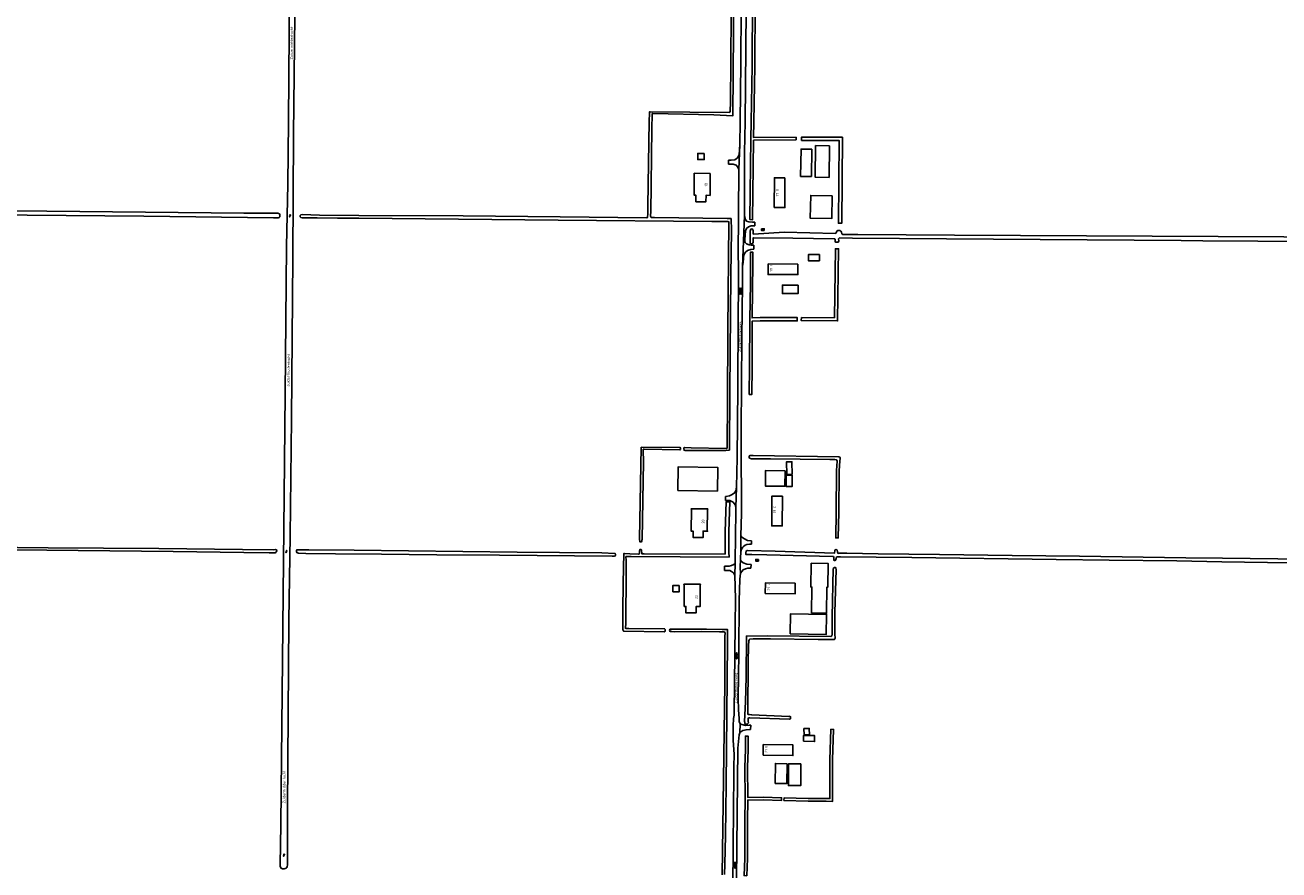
# Model space of a CAD drawing. Extents: x 168875 to 176000, y 513888 to 528000.
# Tile 41 of 106: x 172600 to 173781, y 522295 to 523091. Entities that reach past the tile are written whole.
import ezdxf

# ---------------------------------------------------------------- set-up
doc = ezdxf.new("R2010")
doc.units = 0
doc.header["$MEASUREMENT"] = 0
doc.layers.get('0').update_dxf_attribs({"linetype": 'CONTINUOUS'})
for name, color, linetype in [('BIJGEBOUW', 12, 'CONTINUOUS'), ('DAKRAND', 10, 'CONTINUOUS'), ('HOOFDGEBOUW', 1, 'CONTINUOUS'), ('HUISNUMMER', 7, 'CONTINUOUS'), ('INSTEEK_SLOOT', 72, 'CONTINUOUS'), ('KANT_VERHARDING', 252, 'CONTINUOUS'), ('OVERIGOPSTAL', 12, 'CONTINUOUS'), ('SEMANTIEK', 140, 'CONTINUOUS'), ('sluitlijn_verharding', 7, 'CONTINUOUS'), ('STRAATNAAM', 7, 'CONTINUOUS'), ('WATERLOOPNAAM', 7, 'CONTINUOUS')]:
    doc.layers.add(name, color=color, linetype=linetype)
doc.styles.add('ISOCP', font='ISOCP.shx', dxfattribs={"height": 1.8})

# ---------------------------------------------------------------- blocks, each defined once
blk = doc.blocks.new('S016')
at = {"color": 0, "linetype": 'Continuous'}
for points in [[(0, -0.4), (2.6, 1.1)], [(2.6, -1.2), (0, 0.4)], [(5.1, -1.2), (1.1, 1.1)], [(1.1, -1.2), (5.1, 1.1)], [(6.2, -0.4), (3.5, 1.1)], [(3.5, -1.2), (6.2, 0.4)]]:
    blk.add_lwpolyline(points, dxfattribs=at)
blk = doc.blocks.new('S014')
at = {"color": 0}
for p, q in [((0, -0.8), (4.2, 1.7)), ((0, 0.6), (1.8, 1.7)), ((5.1, -1.5), (0, 1.4)), ((2.6, -1.5), (0, 0)), ((1.1, -1.5), (6.1, 1.4)), ((6.1, -0.8), (1.9, 1.7)), ((3.5, -1.5), (6.1, 0)), ((6.1, 0.7), (4.4, 1.7))]:
    blk.add_line(p, q, dxfattribs=at)
blk = doc.blocks.new('S05')
at = {"color": 0}
for p, q in [((0.1, 0.3), (0.4, 0.6)), ((0.1, -0.2), (0.4, 0.1)), ((0.4, 0.6), (0.7, 0.7)), ((0.4, 0.1), (0.7, 0.2)), ((0.7, 0.7), (1, 0.6)), ((0.7, 0.2), (1, 0.1)), ((1, 0.6), (1.3, 0.4)), ((1, 0.1), (1.4, -0.1)), ((1.3, 0.4), (1.7, 0.1)), ((1.7, 0.1), (2, 0)), ((2, 0), (2.3, 0.2)), ((2.3, 0.2), (2.6, 0.4)), ((1.4, -0.1), (1.7, -0.4)), ((1.7, -0.4), (2, -0.5)), ((2, -0.5), (2.3, -0.3)), ((2.3, -0.3), (2.6, -0.1))]:
    blk.add_line(p, q, dxfattribs=at)

msp = doc.modelspace()

# ---------------------------------------------------------------- linework, layer by layer
at = {"layer": 'BIJGEBOUW'}
for points in [[(173340.9, 522537.197), (173355.1, 522537.003), (173355.3, 522561.402), (173356.249, 522561.389), (173356.561, 522583.887), (173340.613, 522584.108), (173340.3, 522561.611), (173341.2, 522561.598), (173340.9, 522537.197)], [(173210.134, 522557.04), (173216.184, 522557.022), (173216.202, 522563.072), (173210.152, 522563.09), (173210.134, 522557.04)]]:
    msp.add_lwpolyline(points, dxfattribs=at)
at = {"layer": 'DAKRAND'}
for points in [[(173357.8, 522977.5), (173344.7, 522977.6), (173344.3, 522947.9), (173357.4, 522947.7), (173357.8, 522977.5)], [(173341.2, 522974.2), (173331, 522974.4), (173330.6, 522948.6), (173340.8, 522948.5), (173341.2, 522974.2)], [(173360.3, 522930.3), (173340.1, 522930.6), (173339.7, 522909.2), (173360, 522908.8), (173360.3, 522930.3)], [(173348.3, 522874.9), (173348.3, 522869.1), (173338, 522869.1), (173338, 522874.9), (173348.3, 522874.9)], [(173328.3, 522846.1), (173328.3, 522838.1), (173313.5, 522838.2), (173313.5, 522846.2), (173328.3, 522846.1)], [(173316, 522671.3), (173315.8, 522656.7), (173297.5, 522656.8), (173297.7, 522671.5), (173316, 522671.3)], [(173322.6, 522667.7), (173317.5, 522667.6), (173317.3, 522679.6), (173322.4, 522679.7), (173322.6, 522667.7)], [(173322.7, 522667), (173317.1, 522667), (173317, 522656.5), (173322.7, 522656.5), (173322.7, 522667)], [(173333.2, 522416.4), (173333.4, 522421.9), (173343.8, 522421.7), (173343.7, 522416.1), (173333.2, 522416.4)], [(173338.9, 522422.5), (173333.9, 522422.3), (173333.7, 522428.3), (173338.8, 522428.4), (173338.9, 522422.5)], [(173318.1, 522395.2), (173306.9, 522395.4), (173306.7, 522376.6), (173317.8, 522376.4), (173318.1, 522395.2)], [(173330.9, 522395.1), (173319.3, 522395.1), (173319.2, 522374.6), (173330.8, 522374.6), (173330.9, 522395.1)]]:
    msp.add_lwpolyline(points, dxfattribs=at)
at = {"layer": 'HOOFDGEBOUW'}
for points in [[(173245.51, 522951.457), (173230.51, 522951.543), (173230.391, 522930.814), (173232.021, 522930.805), (173231.986, 522924.777), (173241.507, 522924.722), (173241.542, 522930.75), (173245.391, 522930.728), (173245.51, 522951.457)], [(173315.916, 522947.277), (173305.918, 522947.316), (173305.808, 522919.316), (173315.806, 522919.278), (173315.916, 522947.277)], [(173296.43, 522897.637), (173296.382, 522899.233), (173293.828, 522899.162), (173293.872, 522897.563), (173296.43, 522897.637)], [(173328.086, 522866.039), (173328.05, 522856.042), (173300.049, 522856.138), (173300.083, 522866.136), (173328.086, 522866.039)], [(173215.047, 522652.542), (173215.304, 522674.841), (173252.582, 522674.41), (173252.324, 522652.111), (173215.047, 522652.542)], [(173313.48, 522647.189), (173303.482, 522647.229), (173303.371, 522619.227), (173313.369, 522619.187), (173313.48, 522647.189)], [(173227.685, 522635.085), (173227.955, 522635.082), (173227.708, 522614.774), (173227.438, 522614.777), (173227.434, 522614.457), (173229.364, 522614.434), (173229.29, 522608.399), (173238.768, 522608.283), (173238.842, 522614.317), (173242.972, 522614.267), (173242.976, 522614.587), (173242.696, 522614.59), (173242.944, 522634.898), (173243.214, 522634.895), (173243.218, 522635.215), (173227.689, 522635.405), (173227.685, 522635.085)], [(173290.889, 522587.672), (173290.874, 522586.078), (173288.307, 522586.105), (173288.318, 522587.693), (173290.889, 522587.672)], [(173236.055, 522563.933), (173236.325, 522563.932), (173236.326, 522564.252), (173220.786, 522564.298), (173220.785, 522563.978), (173221.055, 522563.977)], [(173221.055, 522563.977), (173220.994, 522543.343), (173222.654, 522543.338), (173222.636, 522537.289), (173232.126, 522537.261), (173232.144, 522543.311), (173235.994, 522543.3), (173236.055, 522563.933)], [(173297.339, 522555.532), (173297.458, 522565.53), (173325.459, 522565.195), (173325.339, 522555.198), (173297.339, 522555.532)], [(173320.72, 522517.461), (173354.827, 522516.995), (173355.084, 522535.843), (173320.977, 522536.309), (173320.72, 522517.461)], [(173295.3, 522403.243), (173295.444, 522413.241), (173323.444, 522412.839), (173323.3, 522402.841), (173295.3, 522403.243)]]:
    msp.add_lwpolyline(points, dxfattribs=at)
at = {"layer": 'INSTEEK_SLOOT'}
for points in [[(172849.7, 523169.1), (172848.3, 523000), (172847.7, 522941.2), (172846.6, 522882.4), (172845.2, 522743.7), (172844.4, 522647.9), (172841.1, 522337.8), (172840.5, 522299.9), (172840.6, 522298.2), (172841.4, 522296.7), (172842.6, 522296), (172844.2, 522296.1), (172846.3, 522296.9), (172846.9, 522297.4), (172847.2, 522298.2), (172847.3, 522299.5), (172847.4, 522353.3), (172848.7, 522530.4), (172850, 522609.7), (172851.3, 522720), (172852.6, 522871.8), (172853.2, 522988.1), (172854.5, 523128.9)], [(173221.2, 522693.2), (173220.8, 522692.7), (173220.7, 522692.1), (173220.9, 522690.5), (173221.9, 522690.3), (173260.3, 522690.3), (173262.9, 522690.5), (173263.5, 522690.7), (173263.8, 522691.4), (173263.9, 522745.8), (173264.9, 522855.5), (173265.5, 522897.7), (173265.135, 522908.8), (173261.4, 522908.8), (173193.1, 522909.9), (173190, 522910), (173189.5, 522910.4), (173189.4, 522911), (173189.4, 522912.7), (173189.5, 522914.2), (173190.4, 522993.9), (173190.7, 523006.6), (173190.8, 523007.4), (173191.4, 523007.7), (173248.9, 523006.5), (173266.727, 523005.633), (173268.1, 523164.5)], [(173284.15, 523000.023), (173285.15, 523052.614), (173285.35, 523116.279), (173299.83, 523115.95), (173350.115, 523115.35), (173365.76, 523115.26), (173365.958, 523145.314), (173369.458, 523145.286), (173369.24, 523111.74), (173350.085, 523111.85), (173299.77, 523112.45), (173287.85, 523112.721), (173287.65, 523052.586), (173286.65, 522999.976)], [(173265.3, 523100.7), (173264.6, 523016.7), (173264.3, 523011.8), (173264.3, 523010.1), (173264, 523009.2), (173263.5, 523008.9), (173189, 523009.5), (173188.2, 523009.4), (173188.3, 523008.1), (173188.1, 523000.6), (173186.9, 522920.8), (173186.7, 522913.2), (173186.4, 522910.2), (173186.2, 522909.7), (173185.7, 522909.4), (173104.1, 522910.4)], [(173286.65, 522999.976), (173286.374, 522985.162), (173326.288, 522985.55), (173326.312, 522983.05), (173286.336, 522982.662), (173285.426, 522907.794), (173282.926, 522907.826), (173283.85, 522983.919), (173284.15, 523000.023)], [(173331.4, 522982.4), (173331.4, 522985.4), (173370.013, 522985.4), (173369.293, 522904.487), (173366.293, 522904.513), (173366.987, 522982.4), (173331.4, 522982.4)], [(172840.2, 522912.1), (172840.1, 522912.7), (172839.8, 522913.3), (172839.1, 522913.7), (172838.3, 522913.9), (172837, 522914), (172806.4, 522913.9), (172527.8, 522916.7)], [(172528.7, 522912.6), (172712.2, 522911.1), (172834.3, 522909.6), (172838.6, 522909.7), (172839.7, 522909.9), (172840.1, 522910.5), (172840.2, 522912.1)], [(173104.1, 522910.4), (173012.8, 522911.3), (172914.5, 522911.9), (172877.5, 522912.2), (172861.1, 522912.6), (172860.1, 522912.4), (172859.5, 522911.7), (172859.5, 522910.6), (172860, 522909.9), (172861.1, 522909.7), (172864.9, 522909.5), (172875.3, 522909.5), (172894.4, 522909.2), (172914.5, 522909.2), (173102.4, 522907.5), (173246.9, 522906), (173262, 522906.2), (173262.9, 522905.9), (173263.1, 522905.1), (173262.1, 522803.9), (173261.8, 522735.3), (173261.5, 522696.4), (173261.4, 522693.4), (173261.3, 522692.6), (173260.9, 522692.3), (173260.4, 522692.3), (173227.5, 522692.9), (173221.2, 522693.2)], [(173813.1, 522887.2), (173709.4, 522887.9), (173689, 522888.3), (173379.6, 522890.3), (173367.3, 522890.8), (173366.4, 522889.8), (173366.5, 522888), (173366.4, 522886.9), (173365.8, 522886.5), (173363.9, 522886.5), (173363.3, 522886.8), (173363.2, 522887.4), (173363.2, 522889), (173362.8, 522889.7), (173362.3, 522889.8), (173323.3, 522890.4), (173286.4, 522890.7), (173285.9, 522890.6), (173285.8, 522890), (173285.9, 522886.6), (173285.7, 522885.6), (173285, 522885), (173283.5, 522885.1), (173283.1, 522885.6), (173283, 522886.4), (173283.2, 522896.9), (173283.3, 522898), (173283.5, 522898.7), (173284.1, 522899), (173284.6, 522899.1), (173285.2, 522898.8), (173285.6, 522898.3), (173285.8, 522897.5), (173285.9, 522896.4), (173285.9, 522895.2), (173286.1, 522894.3), (173286.4, 522894.2), (173315, 522896), (173363.5, 522894.9), (173363.8, 522895), (173364.1, 522895.3), (173364.3, 522896.3), (173365.3, 522897.6), (173365.8, 522897.7), (173367.8, 522897.5), (173368.5, 522896.9), (173369, 522896.1), (173369.4, 522894.7)], [(173369.4, 522894.7), (173369.8, 522894.1), (173370.2, 522893.9), (173384.5, 522893.7), (173475.6, 522893.3), (173599.9, 522892.6), (173785.8, 522891.7), (173886.6, 522890.4), (174000, 522889.5)], [(173282.242, 522743.107), (173284.742, 522743.087), (173284.95, 522769.292), (173285.144, 522812.242), (173292.63, 522812.5), (173312.099, 522812.6), (173327.406, 522812.493), (173327.426, 522815.493), (173312.101, 522815.6), (173292.57, 522815.5), (173284.918, 522815.236), (173285.5, 522867.295), (173285.5, 522877.2), (173283.5, 522877.2), (173283.5, 522867.305), (173283.3, 522848.011), (173282.65, 522813.705), (173282.45, 522769.308), (173282.242, 522743.107)], [(173331.315, 522815.719), (173331.285, 522812.719), (173365.481, 522812.385), (173366.324, 522880.381), (173363.324, 522880.419), (173362.519, 522815.415), (173331.315, 522815.719)], [(173217.5, 522692.6), (173217.2, 522693.1), (173216.7, 522693.2), (173180.5, 522693.3), (173179, 522607.2), (173179.2, 522604.4), (173180, 522604.1), (173180.6, 522604.2), (173181, 522604.5), (173181.1, 522605), (173181.1, 522605.8), (173181.3, 522606.6), (173182.6, 522680), (173182.4, 522690.4), (173182.3, 522691.1), (173182.5, 522691.5), (173183.3, 522691.5), (173216.9, 522691), (173217.4, 522691.3), (173217.5, 522691.9), (173217.5, 522692.6)], [(173364.9, 522680.3), (173364.6, 522681.3), (173364.3, 522681.5), (173362.8, 522681.7), (173358, 522681.7), (173302.4, 522682.5), (173286.2, 522682.4), (173284.4, 522682.5), (173282.6, 522683.2), (173282.3, 522683.7), (173282.2, 522685), (173282.4, 522685.4), (173283.1, 522685.5), (173286, 522685.5), (173366.6, 522684.4), (173367.5, 522683.9), (173367.8, 522683.4), (173367.9, 522682.4), (173367.6, 522680.7), (173366.95, 522671.267), (173366.65, 522632.182), (173366.131, 522607.871), (173363.631, 522607.925), (173364.15, 522632.218), (173364.45, 522671.333), (173364.9, 522680.3)], [(173259.712, 522592.601), (173259.65, 522594.462), (173259.45, 522613.927), (173260.605, 522641.972), (173264.103, 522641.828), (173262.95, 522613.873), (173263.15, 522594.538), (173263.307, 522589.833), (173170.9, 522590.5), (173168.4, 522590.5), (173166.1, 522590.3), (173166.2, 522586.7), (173166.2, 522562.4), (173166.1, 522540.7), (173165.9, 522527.5), (173165.6, 522522.9), (173166.2, 522522.7), (173168.8, 522522.5), (173202.5, 522522.3), (173203.1, 522521.5), (173203.2, 522520.6), (173203, 522520), (173202.2, 522519.6), (173164.1, 522520.2), (173163.6, 522520.5), (173163.4, 522521), (173163.3, 522521.8), (173163.3, 522542.2), (173163.8, 522582.7), (173164, 522590.5), (173164, 522593.2), (173164.8, 522593.2), (173169.9, 522592.8), (173177.5, 522592.7), (173178.5, 522592.8), (173178.8, 522593.6), (173178.9, 522595.9), (173179.1, 522596.9), (173179.4, 522597.2), (173180.3, 522597.1), (173180.8, 522596.6), (173181, 522593), (173181.5, 522592.9), (173183.3, 522592.9), (173259.712, 522592.601)], [(172531.083, 522597.277), (172739.6, 522595.1), (172806.3, 522594.3), (172830.3, 522593.8), (172835.7, 522593.8), (172836.4, 522594.1), (172836.9, 522594.7), (172837.2, 522595.2), (172837.3, 522595.7), (172837, 522596.6), (172836.1, 522596.9), (172834.5, 522596.8), (172805, 522597), (172726.2, 522598), (172621.9, 522598.7), (172534.9, 522599.7), (172530.967, 522599.7), (172531.083, 522597.277)], [(173156.3, 522592.5), (173156.1, 522593.1), (173155.7, 522593.3), (173143.4, 522593.9), (173063.8, 522594.5), (172910.3, 522596.5), (172867.6, 522596.8), (172856.5, 522596.8), (172856, 522596.5), (172855.9, 522595.3), (172856.1, 522594.2), (172856.7, 522593.9), (172857.9, 522593.6), (172864.6, 522593.3), (172892.7, 522592.9), (172935.8, 522592.5), (172988.2, 522591.9), (173047.1, 522591.6), (173153.3, 522590.6), (173155.2, 522590.7), (173156, 522591.1), (173156.2, 522591.6), (173156.3, 522592.5)], [(173834.7, 522583.8), (173727.3, 522585.5), (173685, 522586.4), (173621.2, 522586.9), (173571.4, 522587.7), (173435.4, 522589.5), (173368.2, 522590.2), (173365, 522590.1), (173364.2, 522589.4), (173364.2, 522588.4), (173363.6, 522587), (173362.8, 522586.7), (173362.2, 522586.8), (173361.9, 522587.3), (173361.8, 522588.1), (173361.8, 522589.6), (173361.5, 522590.3), (173361, 522590.5), (173298.7, 522591.9), (173284.8, 522592.4), (173278.906, 522592.4), (173279, 522594), (173279.3, 522595.6), (173280.1, 522596), (173280.7, 522596.1), (173306.8, 522595.6), (173362.6, 522593.6), (173362.9, 522596.1), (173363.3, 522596.7), (173363.9, 522596.9), (173364.6, 522596.7), (173365.1, 522596.3), (173365.5, 522595.2), (173365.4, 522594.6), (173365.6, 522593.4), (173366.4, 522593.5), (173374.1, 522593.6), (173403.5, 522593), (173461.5, 522592.2), (173529.8, 522591.4), (173593.2, 522590.8), (173693.5, 522589.2), (173727.8, 522588.9), (173806, 522587.8)], [(173277.9, 522435), (173278, 522434.2), (173278, 522433.3), (173278.4, 522432.8), (173279.2, 522432.5), (173280.7, 522432.7), (173281.4, 522433.7), (173281.3, 522434.9), (173281.3, 522437.6), (173281.6, 522438.4), (173282.8, 522438.5), (173320.1, 522437.2), (173321, 522437.5), (173321.1, 522437.8), (173321.1, 522439.5), (173320.3, 522439.9), (173319.6, 522439.8), (173284.6, 522441.1), (173282.5, 522441.5), (173281.2, 522441.6), (173280.9, 522442.1), (173280.8, 522443), (173280.9, 522444), (173281.3, 522491), (173281.6, 522506.3), (173281.9, 522511), (173282.3, 522512), (173282.7, 522512.6), (173285.8, 522512.8), (173302.2, 522512.8), (173347, 522512.2), (173361.8, 522512.1), (173362.2, 522512.2), (173362.7, 522512.6), (173363, 522513), (173363.1, 522513.6), (173363, 522517.3), (173363, 522537.7), (173364.1, 522578.2), (173363.9, 522579.3), (173363.5, 522580), (173362.6, 522580), (173361.3, 522579.1), (173360.2, 522533.2), (173360.2, 522517.1), (173360, 522515.6), (173359, 522515.2), (173299.6, 522515.6), (173279.607, 522515.5), (173279.2, 522477.2)], [(173207.3, 522521.1), (173207.7, 522521.9), (173208.3, 522522.1), (173241.9, 522522), (173256.9, 522521.5), (173261.877, 522521.5), (173261.7, 522509.1), (173260.6, 522375.4), (173259.9, 522327.5), (173259.4, 522300.5), (173259, 522290.9)], [(173256.7, 522290.4), (173259.2, 522470.1), (173259.4, 522515.3), (173259.5, 522518.2), (173259.4, 522518.9), (173258.8, 522519.3), (173254.3, 522519.3), (173237.6, 522519.7), (173211.9, 522519.6), (173209.2, 522519.7), (173208, 522519.9), (173207.4, 522520.2), (173207.3, 522521.1)], [(173279.2, 522477.2), (173278.7, 522453.5), (173277.9, 522435)], [(173279.909, 522289.653), (173277.411, 522289.737), (173277.95, 522305.921), (173277.95, 522341.812), (173278.35, 522362.21), (173278.25, 522392.318), (173278.75, 522408.114), (173278.634, 522421.189), (173281.134, 522421.211), (173281.25, 522408.086), (173280.75, 522392.282), (173280.846, 522363.458), (173295.512, 522363.55), (173312.732, 522363.111), (173312.668, 522360.612), (173295.488, 522361.05), (173280.826, 522360.958), (173280.45, 522341.788), (173280.45, 522305.879), (173279.909, 522289.653)], [(173314.932, 522360.489), (173314.991, 522362.989), (173337.615, 522362.45), (173354.827, 522362.45), (173358.25, 522362.304), (173358.25, 522398.921), (173359.195, 522427.666), (173361.693, 522427.584), (173360.75, 522398.879), (173360.75, 522359.696), (173354.773, 522359.95), (173337.585, 522359.95), (173314.932, 522360.489)]]:
    msp.add_lwpolyline(points, dxfattribs=at)
at = {"layer": 'KANT_VERHARDING'}
for points in [[(173275.5, 523216.3), (173274.9, 523202.3), (173274.4, 523195), (173274.3, 523187.4), (173274.6, 523178), (173274.8, 523165.4), (173275, 523140.3), (173274.7, 523106.5), (173274.4, 523055.7), (173273.6, 523000)], [(173278.3, 523000), (173278.8, 523034.3), (173279.4, 523105.5), (173279.3, 523168.9), (173279.8, 523174.6)], [(173273.5, 522978.7), (173273.6, 523000)], [(173277.7, 522911.6), (173277.8, 522931.3), (173277.8, 522971), (173278.3, 523000)], [(173262.791, 522963.726), (173265.2, 522963.8), (173268.6, 522964.1), (173271.3, 522966.2), (173272.7, 522969), (173273.5, 522978.7)], [(173273.5, 522978.7), (173272.4, 522955.1)], [(173272.4, 522955.1), (173271.6, 522957.4), (173270, 522959.2), (173267, 522960.1), (173262.625, 522960.172)], [(173270.3, 522655.9), (173271, 522683.4), (173271.5, 522749.4), (173271.8, 522816.4), (173272.1, 522844.7), (173272.1, 522866.1), (173271.7, 522872.7), (173272.4, 522955.1)], [(173276, 522863.7), (173277.7, 522911.6)], [(173277.7, 522911.6), (173278.7, 522907.9), (173279.8, 522906.5), (173282, 522905.9), (173285.2, 522905.5), (173287.49, 522905.5)], [(173286.724, 522883.9), (173284.2, 522883.9), (173282.1, 522884.1), (173279.6, 522885.1), (173278.3, 522886.2), (173278.2, 522887.4), (173278.2, 522889.2), (173278.8, 522897.4), (173279.6, 522899.6), (173281.5, 522901), (173284, 522901.9), (173287.371, 522902.147)], [(173276, 522863.7), (173276.5, 522867.5), (173276.8, 522871.6), (173277.3, 522874.7), (173278.7, 522877.1), (173280.6, 522878.8), (173283.9, 522879.6), (173286.584, 522879.953)], [(173274.4, 522610), (173274.8, 522630.9), (173274.9, 522654.3), (173274.6, 522675.2), (173274.7, 522709.6), (173275.3, 522796.3), (173275.9, 522847.5), (173276, 522863.7)], [(173259.923, 522647), (173260.3, 522647), (173263.8, 522647.7), (173266.3, 522648.7), (173268.4, 522650.4), (173269.7, 522652.3), (173270.3, 522655.9)], [(173270.3, 522655.9), (173269.5, 522636.6)], [(173269.5, 522636.6), (173268.9, 522639), (173267, 522641.7), (173264, 522643.1), (173259.768, 522643.266)], [(173269, 522583.9), (173269.2, 522611.4), (173269.6, 522630.8), (173269.5, 522636.6)], [(173274.2, 522595), (173274.4, 522610)], [(173274.4, 522610), (173275.4, 522608.8), (173277.7, 522607), (173280.5, 522605.4), (173284.338, 522605.3)], [(173274.2, 522595), (173275.1, 522597.5), (173276.1, 522599.2), (173277.2, 522600.2), (173278.4, 522601), (173280.1, 522601.8), (173282.5, 522602.2), (173284.297, 522602.2)], [(173274, 522574.3), (173273.8, 522580), (173274.062, 522588.157)], [(173274.2, 522595), (173274, 522588.5), (173274.062, 522588.157)], [(173274.062, 522588.157), (173274.4, 522586.3), (173276.4, 522584.5), (173280.1, 522583.1), (173283.915, 522582.856)], [(173268.8, 522572.9), (173267.3, 522574.9), (173265.5, 522576.4), (173263.9, 522577.2), (173258.877, 522577.2)], [(173258.951, 522581.3), (173263.4, 522581.3), (173265.6, 522581.8), (173267.7, 522582.8), (173269, 522583.9)], [(173269, 522583.9), (173268.8, 522572.9)], [(173273.7, 522432.9), (173272.8, 522434.9), (173272.7, 522437.9), (173272, 522445.9), (173271.8, 522456.7), (173272.3, 522499.3), (173272.7, 522548.9), (173273.3, 522568.7), (173273.6, 522572.3), (173274, 522574.3)], [(173274, 522574.3), (173274.3, 522575.1), (173275.2, 522576.4), (173276.5, 522577.8), (173278.7, 522578.9), (173280.8, 522579.3), (173283.829, 522579.37)], [(173266.812, 522285.6), (173267.1, 522309.6), (173267.1, 522323.8), (173267.5, 522345.7), (173267.7, 522392.3), (173267.9, 522404.3), (173267.2, 522417.2), (173267, 522423.6), (173267.2, 522431), (173267.5, 522437.8), (173267.9, 522441), (173268.1, 522444.8), (173268.5, 522470.5), (173268.9, 522526.1), (173269.3, 522550.7), (173268.8, 522572.9)], [(173273.3, 522424.2), (173273.7, 522432.9)], [(173273.7, 522432.9), (173275.4, 522432.1), (173278.6, 522431.3), (173282.3, 522431.5), (173283.644, 522431.455)], [(173270.139, 522285.4), (173271.4, 522409.7), (173272.7, 522422.3), (173273.3, 522424.2)], [(173273.3, 522424.2), (173274.3, 522425.3), (173276.2, 522426.6), (173279.2, 522427.2), (173283.466, 522427.579)]]:
    msp.add_lwpolyline(points, dxfattribs=at)
at = {"layer": 'OVERIGOPSTAL'}
msp.add_lwpolyline([(173239.9, 522970.3), (173239.9, 522964.4), (173233.7, 522964.4), (173233.7, 522970.3), (173239.9, 522970.3)], dxfattribs=at)
at = {"layer": 'sluitlijn_verharding'}
for points in [[(173262.791, 522963.726), (173262.625, 522960.172)], [(173287.371, 522902.147), (173287.49, 522905.5)], [(173286.584, 522879.953), (173286.724, 522883.9)], [(173259.923, 522647), (173259.768, 522643.266)], [(173284.297, 522602.2), (173284.338, 522605.3)], [(173258.951, 522581.3), (173258.877, 522577.2)], [(173283.829, 522579.37), (173283.915, 522582.856)], [(173283.466, 522427.579), (173283.644, 522431.455)]]:
    msp.add_lwpolyline(points, dxfattribs=at)

# ---------------------------------------------------------------- block references
at = {"layer": 'SEMANTIEK'}
for name, p, rotation in [('S05', (172849.816, 522910.049), 88.9065527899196), ('S014', (173274.05, 522837.45), 90), ('S05', (172846.485, 522593.805), 88.9065527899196), ('S016', (173270.332, 522493.714), 88.88230218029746), ('S05', (172844.132, 522307.541), 88.9065527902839), ('S016', (173268.636, 522296.6), 88.88230218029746)]:
    msp.add_blockref(name, p, dxfattribs=dict(at, rotation=rotation))

# ---------------------------------------------------------------- texts
at = {"layer": 'HUISNUMMER', "style": 'ISOCP'}
for s, rotation, p in [('18', 89.668206, (173242.799, 522938.935)), ('17 II', 89.773408, (173310.029, 522929.733)), ('19 I', 89.805283, (173304.126, 522858.8)), ('19 II', 89.318519, (173307.326, 522631.138)), ('20', 89.829622, (173240, 522621.521)), ('21 I', 89.318519, (173301.904, 522558.368)), ('22', 89.829622, (173233.535, 522550.388)), ('21 II', 89.174493, (173299.39, 522405.376))]:
    msp.add_text(s, height=2.5, rotation=rotation, dxfattribs=at).set_placement(p)
at = {"layer": 'STRAATNAAM', "style": 'ISOCP'}
for rotation, p in [(89.77283, (173274.432, 522783.15)), (89.327488, (173270.863, 522451.975))]:
    msp.add_text('Zuidermiddenweg', height=2.5, rotation=rotation, dxfattribs=at).set_placement(p)
at = {"layer": 'WATERLOOPNAAM', "style": 'ISOCP'}
for rotation, p in [(89.425443, (172852.271, 523058.763)), (89.139938, (172849.295, 522750.223)), (89.829622, (172845.356, 522357.807))]:
    msp.add_text('Zuidermiddentocht', height=2.5, rotation=rotation, dxfattribs=at).set_placement(p)

doc.saveas('drawing.dxf')
